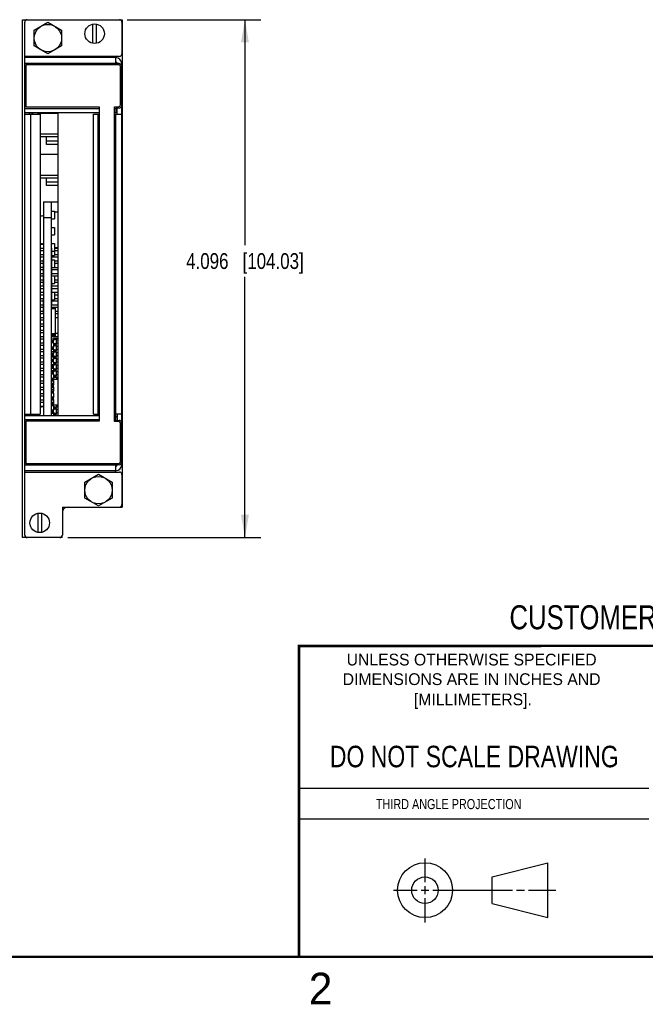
# Model space of a CAD drawing. Header units: inches. Extents: x 0 to 22, y 0 to 17.
# Tile 7 of 14: x 11.4 to 16.3, y 0.1 to 7.9. Entities that reach past the tile are written whole.
import ezdxf

# ---------------------------------------------------------------- set-up
doc = ezdxf.new("R2010")
doc.units = ezdxf.units.IN
doc.header["$LTSCALE"] = 1.21
doc.header["$MEASUREMENT"] = 0
doc.layers.get('0').update_dxf_attribs({"linetype": 'CONTINUOUS'})
doc.layers.add('DIMENSIONS', color=7, linetype='CONTINUOUS')
doc.styles.get("Standard").update_dxf_attribs({"font": 'txt', "width": 0.8})
doc.styles.add('TEXTSTYLE_2', font='txt')
doc.dimstyles.new('DIMSTYLE_1', dxfattribs={"dimtxt": 0.125, "dimasz": 0.18, "dimexe": 0.18, "dimexo": 0.0625, "dimgap": 0.09, "dimtad": 0, "dimtih": 1, "dimtoh": 1, "dimdec": 3, "dimzin": 4, "dimdsep": 46, "dimtxsty": 'STANDARD', "dimblk": '_FILLED', "dimblk1": '_FILLED', "dimblk2": '_FILLED', "dimcen": 0.09, "dimadec": 0, "dimazin": 0, "dimtp": 0.01, "dimtm": 0.01, "dimtfac": 1, "dimtdec": 3, "dimtofl": 0, "dimtmove": 0, "dimatfit": 3, "dimldrblk": '_FILLED', "dimfxl": 1, "dimtolj": 1, "dimtzin": 4, "dimarcsym": 0})

# ---------------------------------------------------------------- blocks, each defined once
blk = doc.blocks.new('_FILLED')
at = {"color": 0, "linetype": 'BYBLOCK'}
blk.add_solid([(0, 0), (-1, 0.174), (-1, -0.174)], dxfattribs=at)
blk = doc.blocks.new('*D1')
at = {"layer": 'DIMENSIONS', "color": 2, "linetype": 'CONTINUOUS'}
for p, q in [((12.2519, 7.9123), (13.3071, 7.9123)), ((13.1821, 7.9123), (13.1821, 6.1283)), ((13.1821, 3.8167), (13.1821, 5.8783)), ((11.7812, 3.8167), (13.3071, 3.8167))]:
    blk.add_line(p, q, dxfattribs=at)
at = {"layer": 'DIMENSIONS', "color": 2, "linetype": 'CONTINUOUS', "xscale": 0.18, "yscale": 0.18, "zscale": 0.18}
for p, rotation in [((13.1821, 7.9123), 90), ((13.1821, 3.8167), 270)]:
    blk.add_blockref('_FILLED', p, dxfattribs=dict(at, rotation=rotation))
at = {"layer": 'DIMENSIONS', "color": 2, "linetype": 'CONTINUOUS', "insert": (13.1821, 6.0658), "char_height": 0.125, "width": 1.425, "attachment_point": 2, "line_spacing_factor": 0.9}
blk.add_mtext('4.096{\\Ftxt.shx;\\W1.000000;\\H0.125000; }[104.03]', dxfattribs=at)

msp = doc.modelspace()

# ---------------------------------------------------------------- linework, layer by layer
at = {"color": 7, "linetype": 'CONTINUOUS'}
for p, q in [((11.4246, 3.8163), (11.4246, 7.9123)), ((11.4246, 7.9123), (12.2126, 7.9123)), ((11.4407, 7.1747), (11.4407, 7.8923)), ((11.5164, 7.8298), (11.6247, 7.8923)), ((11.6247, 7.8923), (11.7329, 7.8298)), ((11.9779, 7.8772), (11.9779, 7.7261)), ((12.0094, 7.7261), (12.0094, 7.8772)), ((12.2094, 7.8923), (12.2094, 7.642)), ((12.2126, 7.9123), (12.2126, 4.0573)), ((11.5164, 7.7048), (11.5164, 7.8298)), ((11.7329, 7.8298), (11.7329, 7.7048)), ((11.6247, 7.6423), (11.5164, 7.7048)), ((11.7329, 7.7048), (11.6247, 7.6423)), ((12.1894, 7.622), (11.4407, 7.622)), ((12.1616, 7.612), (11.4407, 7.612)), ((12.1616, 7.566), (11.4407, 7.566)), ((11.4506, 7.556), (11.4506, 7.222)), ((12.1826, 7.556), (11.4506, 7.556)), ((11.5657, 7.6166), (11.5657, 7.612)), ((11.5657, 7.6166), (12.0657, 7.6166)), ((11.6257, 7.6166), (11.6257, 7.612)), ((12.0057, 7.612), (12.0057, 7.6166)), ((12.0657, 7.6166), (12.0657, 7.612)), ((12.1554, 7.622), (12.1554, 7.612)), ((12.1616, 7.5647), (12.1616, 7.612)), ((12.1876, 7.5647), (12.1616, 7.5647)), ((12.1716, 7.5647), (12.1716, 7.566)), ((12.2076, 4.391), (12.2076, 7.566)), ((12.1976, 7.2387), (12.1976, 7.541)), ((11.4407, 7.2107), (12.0303, 7.2107)), ((12.0303, 7.1747), (11.4407, 7.1747)), ((11.4416, 4.7823), (11.4416, 7.1747)), ((11.4416, 7.165), (11.5639, 7.165)), ((11.4506, 7.222), (12.0303, 7.222)), ((11.4776, 7.165), (11.4776, 7.1747)), ((11.4814, 7.165), (11.4814, 7.1747)), ((11.4876, 7.165), (11.4876, 4.792)), ((11.4986, 7.1747), (11.4986, 7.165)), ((11.5065, 7.165), (11.5065, 7.1747)), ((11.5485, 7.1735), (11.7057, 7.1735)), ((11.5639, 7.165), (11.5639, 4.792)), ((11.7057, 4.7823), (11.7057, 7.1747)), ((12.0303, 7.222), (12.0303, 4.7363)), ((12.1516, 4.7346), (12.1516, 7.2237)), ((12.1516, 7.2237), (12.1826, 7.2237)), ((12.1516, 7.2107), (12.1616, 7.2107)), ((12.1616, 7.1747), (12.1516, 7.1747)), ((12.1616, 7.2137), (12.1616, 7.1747)), ((12.1876, 7.2137), (12.1616, 7.2137)), ((12.1616, 7.1835), (12.1716, 7.1835)), ((12.1716, 7.164), (12.1716, 7.2137)), ((11.9844, 4.793), (11.9844, 7.164)), ((11.9844, 7.164), (12.0303, 7.164)), ((12.0204, 7.164), (12.0204, 4.793)), ((12.1516, 7.164), (12.2076, 7.164)), ((12.1616, 4.7433), (12.1616, 7.164)), ((11.5639, 7.0085), (11.7057, 7.0085)), ((11.7057, 6.9848), (11.5639, 6.9848)), ((11.6126, 6.9248), (11.6126, 6.9848)), ((11.7057, 6.9528), (11.6126, 6.9528)), ((11.7057, 6.9248), (11.6126, 6.9248)), ((11.5639, 6.8485), (11.7057, 6.8485)), ((11.5639, 6.6835), (11.7057, 6.6835)), ((11.7057, 6.6598), (11.5639, 6.6598)), ((11.6126, 6.5998), (11.6126, 6.6598)), ((11.7057, 6.6278), (11.6126, 6.6278)), ((11.7057, 6.5998), (11.6126, 6.5998)), ((11.5908, 6.4705), (11.5908, 4.7823)), ((11.5908, 6.4705), (11.7057, 6.4705)), ((11.6528, 4.7823), (11.6528, 6.4705)), ((11.6528, 6.3975), (11.6768, 6.3975)), ((11.6768, 6.3975), (11.6768, 6.3375)), ((11.7057, 6.391), (11.6768, 6.391)), ((11.6528, 6.3455), (11.5908, 6.3455)), ((11.6528, 6.3375), (11.6768, 6.3375)), ((11.6528, 6.2695), (11.6768, 6.2695)), ((11.6768, 6.2695), (11.6768, 6.2095)), ((11.6528, 6.2095), (11.6768, 6.2095)), ((11.5639, 6.1375), (11.5908, 6.1375)), ((11.5908, 6.1035), (11.5639, 6.1035)), ((11.5639, 6.0875), (11.5908, 6.0875)), ((11.6528, 6.1415), (11.6768, 6.1415)), ((11.6528, 6.1055), (11.6538, 6.1055)), ((11.6538, 6.1055), (11.6538, 5.8955)), ((11.6538, 6.0815), (11.6768, 6.0815)), ((11.6768, 6.1415), (11.6768, 6.0465)), ((11.6768, 6.11), (11.7057, 6.11)), ((11.7057, 6.1035), (11.6768, 6.1035)), ((11.6768, 6.0875), (11.7057, 6.0875)), ((11.5908, 6.0535), (11.5639, 6.0535)), ((11.5639, 6.0375), (11.5908, 6.0375)), ((11.5898, 6.0035), (11.5639, 6.0035)), ((11.5898, 5.8085), (11.5898, 6.015)), ((11.5908, 6.015), (11.5898, 6.015)), ((11.6538, 6.0465), (11.6768, 6.0465)), ((11.6538, 6.0375), (11.7057, 6.0375)), ((11.6538, 6.0135), (11.6768, 6.0135)), ((11.7057, 6.0535), (11.6768, 6.0535)), ((11.6768, 6.0135), (11.6768, 5.9535)), ((11.7057, 6.0035), (11.6768, 6.0035)), ((11.5639, 5.9875), (11.5898, 5.9875)), ((11.5898, 5.9535), (11.5639, 5.9535)), ((11.5639, 5.9375), (11.5898, 5.9375)), ((11.6538, 5.9535), (11.7057, 5.9535)), ((11.6538, 5.9375), (11.7057, 5.9375)), ((11.6768, 5.9875), (11.7057, 5.9875)), ((11.5898, 5.9035), (11.5639, 5.9035)), ((11.5639, 5.8875), (11.5898, 5.8875)), ((11.5898, 5.8535), (11.5639, 5.8535)), ((11.6528, 5.8955), (11.6538, 5.8955)), ((11.6528, 5.8875), (11.7057, 5.8875)), ((11.6528, 5.8855), (11.6768, 5.8855)), ((11.6528, 5.8705), (11.6538, 5.8705)), ((11.7057, 5.9035), (11.6538, 5.9035)), ((11.6538, 5.8705), (11.6538, 5.6605)), ((11.6768, 5.8855), (11.6768, 5.8255)), ((11.7057, 5.8535), (11.6768, 5.8535)), ((11.5639, 5.8375), (11.5898, 5.8375)), ((11.5908, 5.8035), (11.5639, 5.8035)), ((11.5639, 5.7875), (11.5908, 5.7875)), ((11.5898, 5.8085), (11.5908, 5.8085)), ((11.6538, 5.8255), (11.6768, 5.8255)), ((11.7057, 5.8035), (11.6538, 5.8035)), ((11.6538, 5.7875), (11.7057, 5.7875)), ((11.6768, 5.8375), (11.7057, 5.8375)), ((11.5908, 5.7535), (11.5639, 5.7535)), ((11.5639, 5.7375), (11.5908, 5.7375)), ((11.5908, 5.7035), (11.5639, 5.7035)), ((11.5639, 5.6875), (11.5898, 5.6875)), ((11.5898, 5.5874), (11.5898, 5.7018)), ((11.5908, 5.7018), (11.5898, 5.7018)), ((11.6538, 5.7575), (11.6768, 5.7575)), ((11.6538, 5.6975), (11.6768, 5.6975)), ((11.6538, 5.6875), (11.7057, 5.6875)), ((11.6768, 5.7575), (11.6768, 5.6975)), ((11.7057, 5.7535), (11.6768, 5.7535)), ((11.6768, 5.7375), (11.7057, 5.7375)), ((11.7057, 5.7035), (11.6768, 5.7035)), ((11.5898, 5.6535), (11.5639, 5.6535)), ((11.5639, 5.6375), (11.5898, 5.6375)), ((11.6528, 5.6605), (11.6538, 5.6605)), ((11.7057, 5.6535), (11.6528, 5.6535)), ((11.6528, 5.6375), (11.7057, 5.6375)), ((11.6528, 5.6325), (11.6828, 5.6325)), ((11.6528, 5.6315), (11.6828, 5.6315)), ((11.6528, 5.6275), (11.6828, 5.6275)), ((11.6828, 5.6325), (11.6828, 5.4095)), ((11.5898, 5.6035), (11.5639, 5.6035)), ((11.5639, 5.5875), (11.5908, 5.5874)), ((11.5908, 5.5535), (11.5639, 5.5535)), ((11.5639, 5.5375), (11.5908, 5.5375)), ((11.7057, 5.6035), (11.6828, 5.6035)), ((11.6828, 5.5875), (11.7057, 5.5875)), ((11.6828, 5.558), (11.7057, 5.558)), ((11.5908, 5.5035), (11.5639, 5.5035)), ((11.5639, 5.4875), (11.5908, 5.4875)), ((11.5908, 5.4535), (11.5639, 5.4535)), ((11.5639, 5.4375), (11.5908, 5.4375)), ((11.5908, 5.4035), (11.5639, 5.4035)), ((11.5639, 5.3875), (11.5908, 5.3875)), ((11.6528, 5.4295), (11.6828, 5.4295)), ((11.6528, 5.4235), (11.6828, 5.4235)), ((11.6528, 5.4175), (11.6828, 5.4175)), ((11.6528, 5.4125), (11.6828, 5.4125)), ((11.6528, 5.4095), (11.6828, 5.4095)), ((11.7057, 5.4035), (11.6528, 5.4035)), ((11.6528, 5.3875), (11.6688, 5.3875)), ((11.6688, 5.3735), (11.6528, 5.3735)), ((11.6528, 5.3735), (11.658, 5.3683)), ((11.6688, 5.3735), (11.6636, 5.3683)), ((11.6688, 5.3575), (11.6688, 5.3735)), ((11.6828, 5.433), (11.7057, 5.433)), ((11.5908, 5.3535), (11.5639, 5.3535)), ((11.5639, 5.3375), (11.5908, 5.3375)), ((11.5908, 5.3035), (11.5639, 5.3035)), ((11.658, 5.3627), (11.6528, 5.3575)), ((11.6688, 5.3575), (11.6528, 5.3575)), ((11.6688, 5.3235), (11.6528, 5.3235)), ((11.6528, 5.3235), (11.658, 5.3183)), ((11.658, 5.3127), (11.6528, 5.3075)), ((11.6688, 5.3075), (11.6528, 5.3075)), ((11.6688, 5.3035), (11.6528, 5.3035)), ((11.658, 5.3683), (11.6636, 5.3683)), ((11.658, 5.3683), (11.658, 5.3627)), ((11.658, 5.3627), (11.6636, 5.3627)), ((11.658, 5.3183), (11.6636, 5.3183)), ((11.658, 5.3183), (11.658, 5.3127)), ((11.658, 5.3127), (11.6636, 5.3127)), ((11.6636, 5.3683), (11.6636, 5.3627)), ((11.6636, 5.3627), (11.6688, 5.3575)), ((11.6688, 5.3235), (11.6636, 5.3183)), ((11.6636, 5.3183), (11.6636, 5.3127)), ((11.6636, 5.3127), (11.6688, 5.3075)), ((11.6688, 5.3075), (11.6688, 5.3235)), ((11.5639, 5.2875), (11.5908, 5.2875)), ((11.5908, 5.2535), (11.5639, 5.2535)), ((11.5639, 5.2375), (11.5908, 5.2375)), ((11.6528, 5.2875), (11.6688, 5.2875)), ((11.6688, 5.2735), (11.6528, 5.2735)), ((11.6528, 5.2735), (11.658, 5.2683)), ((11.658, 5.2627), (11.6528, 5.2575)), ((11.6688, 5.2575), (11.6528, 5.2575)), ((11.6688, 5.2535), (11.6528, 5.2535)), ((11.6528, 5.2455), (11.6688, 5.2455)), ((11.6688, 5.2235), (11.6528, 5.2235)), ((11.6528, 5.2235), (11.658, 5.2183)), ((11.658, 5.2683), (11.6636, 5.2683)), ((11.658, 5.2683), (11.658, 5.2627)), ((11.658, 5.2627), (11.6636, 5.2627)), ((11.658, 5.2183), (11.6636, 5.2183)), ((11.658, 5.2183), (11.658, 5.2127)), ((11.6688, 5.2735), (11.6636, 5.2683)), ((11.6636, 5.2683), (11.6636, 5.2627)), ((11.6636, 5.2627), (11.6688, 5.2575)), ((11.6688, 5.2235), (11.6636, 5.2183)), ((11.6636, 5.2183), (11.6636, 5.2127)), ((11.6688, 5.2575), (11.6688, 5.2735)), ((11.6688, 5.2075), (11.6688, 5.2235)), ((11.5908, 5.2035), (11.5639, 5.2035)), ((11.5639, 5.1875), (11.5908, 5.1875)), ((11.5908, 5.1535), (11.5639, 5.1535)), ((11.658, 5.2127), (11.6528, 5.2075)), ((11.6688, 5.2075), (11.6528, 5.2075)), ((11.6528, 5.1855), (11.6688, 5.1855)), ((11.6688, 5.1735), (11.6528, 5.1735)), ((11.6528, 5.1735), (11.658, 5.1683)), ((11.658, 5.1627), (11.6528, 5.1575)), ((11.6688, 5.1575), (11.6528, 5.1575)), ((11.6688, 5.1535), (11.6528, 5.1535)), ((11.658, 5.2127), (11.6636, 5.2127)), ((11.658, 5.1683), (11.6636, 5.1683)), ((11.658, 5.1683), (11.658, 5.1627)), ((11.658, 5.1627), (11.6636, 5.1627)), ((11.6636, 5.2127), (11.6688, 5.2075)), ((11.6688, 5.1735), (11.6636, 5.1683)), ((11.6636, 5.1683), (11.6636, 5.1627)), ((11.6636, 5.1627), (11.6688, 5.1575)), ((11.6688, 5.1575), (11.6688, 5.1735)), ((11.5639, 5.1375), (11.5908, 5.1375)), ((11.5908, 5.1035), (11.5639, 5.1035)), ((11.5639, 5.0875), (11.5908, 5.0875)), ((11.6528, 5.1375), (11.6688, 5.1375)), ((11.6688, 5.1235), (11.6528, 5.1235)), ((11.6528, 5.1235), (11.658, 5.1183)), ((11.658, 5.1127), (11.6528, 5.1075)), ((11.6688, 5.1075), (11.6528, 5.1075)), ((11.6688, 5.0735), (11.6528, 5.0735)), ((11.6528, 5.0735), (11.658, 5.0683)), ((11.658, 5.0627), (11.6528, 5.0575)), ((11.658, 5.1183), (11.6636, 5.1183)), ((11.658, 5.1183), (11.658, 5.1127)), ((11.658, 5.1127), (11.6636, 5.1127)), ((11.658, 5.0683), (11.6636, 5.0683)), ((11.658, 5.0683), (11.658, 5.0627)), ((11.658, 5.0627), (11.6636, 5.0627)), ((11.6688, 5.1235), (11.6636, 5.1183)), ((11.6636, 5.1183), (11.6636, 5.1127)), ((11.6636, 5.1127), (11.6688, 5.1075)), ((11.6688, 5.0735), (11.6636, 5.0683)), ((11.6636, 5.0683), (11.6636, 5.0627)), ((11.6636, 5.0627), (11.6688, 5.0575)), ((11.6688, 5.1075), (11.6688, 5.1235)), ((11.6688, 5.0575), (11.6688, 5.0735)), ((11.5908, 5.0535), (11.5639, 5.0535)), ((11.5639, 5.0375), (11.5908, 5.0375)), ((11.5908, 5.0035), (11.5639, 5.0035)), ((11.5639, 4.9875), (11.5908, 4.9875)), ((11.6688, 5.0575), (11.6528, 5.0575)), ((11.6688, 5.0535), (11.6528, 5.0535)), ((11.6528, 5.0375), (11.6688, 5.0375)), ((11.6688, 5.0235), (11.6528, 5.0235)), ((11.6528, 5.0235), (11.658, 5.0183)), ((11.658, 5.0127), (11.6528, 5.0075)), ((11.6688, 5.0075), (11.6528, 5.0075)), ((11.6688, 5.0035), (11.6528, 5.0035)), ((11.6528, 4.9895), (11.6688, 4.9895)), ((11.658, 5.0183), (11.6636, 5.0183)), ((11.658, 5.0183), (11.658, 5.0127)), ((11.658, 5.0127), (11.6636, 5.0127)), ((11.6688, 5.0235), (11.6636, 5.0183)), ((11.6636, 5.0183), (11.6636, 5.0127)), ((11.6636, 5.0127), (11.6688, 5.0075)), ((11.6688, 5.0075), (11.6688, 5.0235)), ((11.5908, 4.9535), (11.5639, 4.9535)), ((11.5639, 4.9375), (11.5908, 4.9375)), ((11.6688, 4.9735), (11.6528, 4.9735)), ((11.6528, 4.9735), (11.658, 4.9683)), ((11.658, 4.9627), (11.6528, 4.9575)), ((11.6688, 4.9575), (11.6528, 4.9575)), ((11.6528, 4.9295), (11.6688, 4.9295)), ((11.6688, 4.9235), (11.6528, 4.9235)), ((11.6528, 4.9235), (11.658, 4.9183)), ((11.658, 4.9127), (11.6528, 4.9075)), ((11.6688, 4.9075), (11.6528, 4.9075)), ((11.658, 4.9683), (11.6636, 4.9683)), ((11.658, 4.9683), (11.658, 4.9627)), ((11.658, 4.9627), (11.6636, 4.9627)), ((11.658, 4.9183), (11.6636, 4.9183)), ((11.658, 4.9183), (11.658, 4.9127)), ((11.658, 4.9127), (11.6636, 4.9127)), ((11.6688, 4.9735), (11.6636, 4.9683)), ((11.6636, 4.9683), (11.6636, 4.9627)), ((11.6636, 4.9627), (11.6688, 4.9575)), ((11.6688, 4.9235), (11.6636, 4.9183)), ((11.6636, 4.9183), (11.6636, 4.9127)), ((11.6636, 4.9127), (11.6688, 4.9075)), ((11.6688, 4.9575), (11.6688, 4.9735)), ((11.6688, 4.9075), (11.6688, 4.9235)), ((11.5908, 4.9035), (11.5639, 4.9035)), ((11.5639, 4.8875), (11.5908, 4.8875)), ((11.5908, 4.8535), (11.5639, 4.8535)), ((11.6688, 4.9035), (11.6528, 4.9035)), ((11.6528, 4.8875), (11.6688, 4.8875)), ((11.6688, 4.881), (11.6528, 4.881)), ((11.6688, 4.8735), (11.6528, 4.8735)), ((11.6528, 4.8735), (11.658, 4.8683)), ((11.658, 4.8627), (11.6528, 4.8575)), ((11.6688, 4.8575), (11.6528, 4.8575)), ((11.658, 4.8683), (11.6636, 4.8683)), ((11.658, 4.8683), (11.658, 4.8627)), ((11.658, 4.8627), (11.6636, 4.8627)), ((11.6688, 4.8735), (11.6636, 4.8683)), ((11.6636, 4.8683), (11.6636, 4.8627)), ((11.6636, 4.8627), (11.6688, 4.8575)), ((11.6688, 4.8575), (11.6688, 4.8735)), ((11.4407, 4.7823), (12.0303, 4.7823)), ((11.4407, 3.8367), (11.4407, 4.7823)), ((11.4416, 4.792), (11.5639, 4.792)), ((11.4776, 4.7823), (11.4776, 4.792)), ((11.4814, 4.7823), (11.4814, 4.792)), ((11.4986, 4.792), (11.4986, 4.7823)), ((11.6688, 4.8235), (11.6528, 4.8235)), ((11.6528, 4.8235), (11.658, 4.8183)), ((11.658, 4.8127), (11.6528, 4.8075)), ((11.6688, 4.8075), (11.6528, 4.8075)), ((11.6528, 4.8015), (11.6688, 4.8015)), ((11.658, 4.8183), (11.6636, 4.8183)), ((11.658, 4.8183), (11.658, 4.8127)), ((11.658, 4.8127), (11.6636, 4.8127)), ((11.6688, 4.8235), (11.6636, 4.8183)), ((11.6636, 4.8183), (11.6636, 4.8127)), ((11.6636, 4.8127), (11.6688, 4.8075)), ((11.6688, 4.8075), (11.6688, 4.8235)), ((11.9844, 4.793), (12.0303, 4.793)), ((12.2076, 4.793), (12.1516, 4.793)), ((12.1516, 4.7823), (12.1616, 4.7823)), ((12.1616, 4.7735), (12.1716, 4.7735)), ((12.1716, 4.793), (12.1716, 4.7433)), ((12.0303, 4.7463), (11.4407, 4.7463)), ((12.0303, 4.7363), (11.4506, 4.7363)), ((11.4506, 4.7363), (11.4506, 4.4023)), ((12.1616, 4.7463), (12.1516, 4.7463)), ((12.1826, 4.7346), (12.1516, 4.7346)), ((12.1616, 4.7433), (12.1876, 4.7433)), ((12.1976, 4.4173), (12.1976, 4.7196)), ((11.4407, 4.391), (12.1616, 4.391)), ((11.4506, 4.4023), (12.1826, 4.4023)), ((12.1876, 4.3923), (12.1616, 4.3923)), ((12.1616, 4.345), (12.1616, 4.3923)), ((12.1716, 4.3923), (12.1716, 4.391)), ((12.1616, 4.345), (11.4407, 4.345)), ((11.4407, 4.335), (12.1894, 4.335)), ((11.9161, 4.2542), (12.0244, 4.3167)), ((12.0244, 4.3167), (12.1326, 4.2542)), ((12.1554, 4.345), (12.1554, 4.335)), ((12.2094, 4.315), (12.2094, 4.0777)), ((11.9161, 4.1292), (11.9161, 4.2542)), ((12.1326, 4.2542), (12.1326, 4.1292)), ((12.0244, 4.0667), (11.9161, 4.1292)), ((12.1326, 4.1292), (12.0244, 4.0667)), ((11.7387, 4.0577), (12.2126, 4.0577)), ((11.7387, 4.0577), (11.7387, 3.8367)), ((11.5439, 4.0082), (11.5439, 3.8571)), ((11.5754, 3.8571), (11.5754, 4.0082)), ((11.7366, 3.8167), (11.4246, 3.8167)), ((11.7366, 3.8163), (11.7366, 3.828)), ((15.1374, 1.132), (15.5769, 1.2447)), ((15.5769, 0.8105), (15.5769, 1.2447)), ((15.1374, 0.9219), (15.1374, 1.132)), ((15.1374, 0.9219), (15.5769, 0.8105))]:
    msp.add_line(p, q, dxfattribs=at)
at = {"color": 6, "linetype": 'CONTINUOUS'}
for p, q in [((11.7057, 5.3905), (11.6688, 5.3905)), ((11.6688, 5.3905), (11.6688, 5.3735)), ((11.6688, 5.3865), (11.6933, 5.3865)), ((11.6933, 5.383), (11.6688, 5.383)), ((11.6933, 5.3445), (11.6933, 5.3865)), ((11.7057, 5.378), (11.6933, 5.378)), ((11.6688, 5.3575), (11.6688, 5.3235)), ((11.6933, 5.348), (11.6688, 5.348)), ((11.6688, 5.3445), (11.6933, 5.3445)), ((11.6688, 5.3365), (11.6933, 5.3365)), ((11.6933, 5.333), (11.6688, 5.333)), ((11.6688, 5.3075), (11.6688, 5.2735)), ((11.6933, 5.298), (11.6688, 5.298)), ((11.7057, 5.353), (11.6933, 5.353)), ((11.6933, 5.2945), (11.6933, 5.3365)), ((11.7057, 5.328), (11.6933, 5.328)), ((11.7057, 5.303), (11.6933, 5.303)), ((11.6688, 5.2945), (11.6933, 5.2945)), ((11.6688, 5.2865), (11.6933, 5.2865)), ((11.6933, 5.283), (11.6688, 5.283)), ((11.6688, 5.2575), (11.6688, 5.2235)), ((11.6933, 5.248), (11.6688, 5.248)), ((11.6688, 5.2445), (11.6933, 5.2445)), ((11.6688, 5.2365), (11.6933, 5.2365)), ((11.6933, 5.233), (11.6688, 5.233)), ((11.6933, 5.2445), (11.6933, 5.2865)), ((11.7057, 5.278), (11.6933, 5.278)), ((11.7057, 5.253), (11.6933, 5.253)), ((11.6933, 5.1945), (11.6933, 5.2365)), ((11.7057, 5.228), (11.6933, 5.228)), ((11.6688, 5.2075), (11.6688, 5.1735)), ((11.6933, 5.198), (11.6688, 5.198)), ((11.6688, 5.1945), (11.6933, 5.1945)), ((11.6688, 5.1865), (11.6933, 5.1865)), ((11.6933, 5.183), (11.6688, 5.183)), ((11.6688, 5.1575), (11.6688, 5.1235)), ((11.6933, 5.148), (11.6688, 5.148)), ((11.6688, 5.1445), (11.6933, 5.1445)), ((11.7057, 5.203), (11.6933, 5.203)), ((11.6933, 5.1445), (11.6933, 5.1865)), ((11.7057, 5.178), (11.6933, 5.178)), ((11.7057, 5.153), (11.6933, 5.153)), ((11.6688, 5.1365), (11.6933, 5.1365)), ((11.6933, 5.133), (11.6688, 5.133)), ((11.6688, 5.1075), (11.6688, 5.0735)), ((11.6933, 5.098), (11.6688, 5.098)), ((11.6688, 5.0945), (11.6933, 5.0945)), ((11.6688, 5.0865), (11.6933, 5.0865)), ((11.6933, 5.083), (11.6688, 5.083)), ((11.7057, 5.0655), (11.6688, 5.0655)), ((11.6933, 5.0945), (11.6933, 5.1365)), ((11.7057, 5.128), (11.6933, 5.128)), ((11.7057, 5.103), (11.6933, 5.103)), ((11.6933, 5.0865), (11.6933, 5.0655)), ((11.7057, 5.078), (11.6933, 5.078)), ((11.6688, 5.0575), (11.6688, 5.0235)), ((11.6688, 5.0075), (11.6688, 4.9735)), ((11.6688, 4.9575), (11.6688, 4.9235)), ((11.6688, 4.9075), (11.6688, 4.8735)), ((11.6688, 4.8655), (11.7057, 4.8655)), ((11.6688, 4.8575), (11.6688, 4.8235)), ((11.6933, 4.848), (11.6688, 4.848)), ((11.6688, 4.8445), (11.6933, 4.8445)), ((11.6688, 4.8365), (11.6933, 4.8365)), ((11.6933, 4.833), (11.6688, 4.833)), ((11.6933, 4.8655), (11.6933, 4.8445)), ((11.7057, 4.853), (11.6933, 4.853)), ((11.6933, 4.7945), (11.6933, 4.8365)), ((11.6688, 4.8075), (11.6688, 4.783)), ((11.6933, 4.798), (11.6688, 4.798)), ((11.6688, 4.7945), (11.6933, 4.7945)), ((11.6688, 4.7865), (11.6933, 4.7865)), ((11.6933, 4.783), (11.6688, 4.783)), ((11.7057, 4.828), (11.6933, 4.828)), ((11.7057, 4.803), (11.6933, 4.803)), ((11.6933, 4.7865), (11.6933, 4.783))]:
    msp.add_line(p, q, dxfattribs=at)
at = {"color": 2, "linetype": 'CONTINUOUS'}
for p, q in [((13.61, 1.835), (16.375, 1.835)), ((16.375, 1.5888), (13.61, 1.5888)), ((14.6059, 1.0901), (14.6059, 1.2769)), ((14.3557, 1.0276), (14.5434, 1.0276)), ((14.5747, 1.0276), (14.6372, 1.0276)), ((14.6059, 0.9964), (14.6059, 1.0589)), ((14.6684, 1.0276), (15.2987, 1.0276)), ((15.3299, 1.0276), (15.3924, 1.0276)), ((15.4237, 1.0276), (15.6394, 1.0276)), ((14.6059, 0.7723), (14.6059, 0.9651))]:
    msp.add_line(p, q, dxfattribs=at)
at = {"color": 7, "linetype": 'CONTINUOUS', "const_width": 0.02}
for points in [[(13.6, 2.9595), (21.5, 2.96)], [(13.61, 0.5), (13.61, 2.96)], [(0.5, 0.5), (21.5, 0.5)]]:
    msp.add_lwpolyline(points, dxfattribs=at)
at = {"color": 7, "linetype": 'CONTINUOUS'}
for centre, radius in [((11.6247, 7.7673), 0.1082), ((11.9936, 7.8017), 0.0772), ((12.0244, 4.1917), 0.1082), ((11.5596, 3.9327), 0.0772), ((14.6059, 1.0276), 0.2171), ((14.6054, 1.0269), 0.105)]:
    msp.add_circle(centre, radius, dxfattribs=at)
for centre, radius, start, end in [((11.4607, 7.8923), 0.02, 90, 180), ((12.1894, 7.8923), 0.02, 0, 90), ((12.1894, 7.642), 0.02, 270, 360), ((12.1616, 7.566), 0.046, 0, 90), ((12.1616, 7.566), 0.01, 0, 90), ((12.1826, 7.541), 0.015, 0, 90), ((12.1876, 7.5447), 0.02, 0, 90), ((11.4546, 7.206), 0.1, 335.61572, 341.63261), ((12.1826, 7.2387), 0.015, 270, 360), ((12.1876, 7.2337), 0.02, 270, 360), ((12.1826, 4.7196), 0.015, 0, 90), ((12.1876, 4.7233), 0.02, 0, 90), ((12.1616, 4.391), 0.046, 270, 360), ((12.1616, 4.391), 0.01, 270, 360), ((12.1826, 4.4173), 0.015, 270, 360), ((12.1876, 4.4123), 0.02, 270, 360), ((12.1894, 4.315), 0.02, 0, 90), ((11.7836, 4.0103), 0.047, 90, 163.19165), ((12.1894, 4.0777), 0.02, 270, 360), ((11.4607, 3.8367), 0.02, 180, 270), ((11.7187, 3.8367), 0.02, 270, 360)]:
    msp.add_arc(centre, radius, start, end, dxfattribs=at)
at = {"color": 6, "linetype": 'CONTINUOUS'}
for centre, radius, start, end in [((11.5908, 6.2674), 0.0933, 90, 106.77783), ((11.5908, 6.2336), 0.0933, 253.22217, 270), ((11.5908, 4.7574), 0.0933, 90, 106.77783), ((11.5952, 4.7555), 0.0973, 157.9435, 163.99854)]:
    msp.add_arc(centre, radius, start, end, dxfattribs=at)

# ---------------------------------------------------------------- texts
at = {"color": 7, "linetype": 'CONTINUOUS', "attachment_point": 2, "line_spacing_factor": 0.9}
for s, insert, char_height, width in [('CUSTOMER DRAWING', (16.3742, 3.2811), 0.19, 2.432), ('DO NOT SCALE DRAWING', (14.9953, 2.1698), 0.17, 2.72)]:
    msp.add_mtext(s, dxfattribs=dict(at, insert=insert, char_height=char_height, width=width))
at = {"color": 2, "linetype": 'CONTINUOUS', "line_spacing_factor": 0.9, "style": 'TEXTSTYLE_2'}
for s, insert, char_height, width, attachment_point in [('UNLESS OTHERWISE SPECIFIED', (14.9742, 2.8979), 0.093, 2.418, 2), ('DIMENSIONS ARE IN INCHES AND', (14.9742, 2.7431), 0.093, 2.604, 2), ('[MILLIMETERS].', (14.9844, 2.5829), 0.093, 1.302, 2), ('2', (13.6875, 0.375), 0.25, 0.25, 1)]:
    msp.add_mtext(s, dxfattribs=dict(at, insert=insert, char_height=char_height, width=width, attachment_point=attachment_point))
at = {"color": 2, "linetype": 'CONTINUOUS', "insert": (14.2178, 1.7486), "char_height": 0.08, "width": 1.408, "attachment_point": 1, "line_spacing_factor": 0.9}
msp.add_mtext('THIRD ANGLE PROJECTION', dxfattribs=at)

# ---------------------------------------------------------------- dimensions: what is measured, and where the dimension line sits
at = {"layer": 'DIMENSIONS', "color": 2, "linetype": 'CONTINUOUS'}
dim = msp.add_linear_dim(base=(13.1821, 3.8167), p1=(12.2519, 7.9123), p2=(11.7812, 3.8167), angle=270, dimstyle='DIMSTYLE_1', dxfattribs=at)
dim.commit()
dim.dimension.update_dxf_attribs({"geometry": '*D1', "text_midpoint": (13.0321, 6.0033), "dimtype": 160})

doc.saveas('drawing.dxf')
